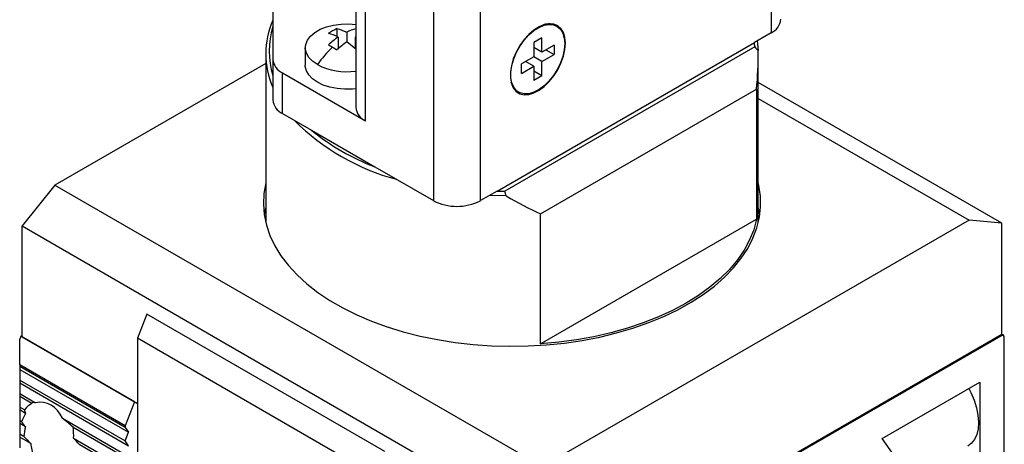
# Model space of a CAD drawing. Header units: millimetres. Extents: x 13 to 546, y 13 to 419.
# Tile 12 of 13: x 457 to 516, y 321 to 347. Entities that reach past the tile are written whole.
import ezdxf

# ---------------------------------------------------------------- set-up
doc = ezdxf.new("R2010")
doc.units = ezdxf.units.MM
doc.header["$LTSCALE"] = 2

msp = doc.modelspace()

# ---------------------------------------------------------------- linework, layer by layer
for p, q in [((502.183, 357.524), (502.183, 346.092)), ((477.132, 350.584), (477.132, 341.602)), ((477.717, 340.786), (477.717, 349.768)), ((472.131, 349.247), (472.131, 344.489)), ((481.819, 347.4), (481.819, 335.969)), ((484.647, 335.969), (484.647, 347.4)), ((475.996, 346.348), (475.996, 345.865)), ((489.262, 346.493), (489.213, 346.521)), ((476.07, 345.839), (476.07, 345.137)), ((476.586, 346.137), (476.586, 345.541)), ((477.132, 345.852), (477.102, 345.839)), ((477.102, 345.839), (477.102, 345.129)), ((488.359, 345.787), (487.864, 345.502)), ((488.359, 344.93), (488.359, 345.787)), ((502.183, 346.092), (501.178, 345.512)), ((474.086, 345.195), (474.086, 344.133)), ((476.07, 345.219), (476.126, 345.187)), ((477.132, 345.106), (476.586, 345.541)), ((477.037, 345.181), (477.102, 345.219)), ((485.652, 336.549), (501.178, 345.512)), ((501.2, 345.239), (486.125, 336.536)), ((487.864, 345.502), (487.864, 344.644)), ((488.359, 344.93), (487.864, 345.216)), ((489.102, 345.359), (488.359, 344.93)), ((489.102, 345.359), (489.102, 344.787)), ((501.344, 345.608), (501.402, 345.029)), ((471.706, 344.827), (471.706, 334.623)), ((487.864, 344.644), (487.122, 344.216)), ((488.359, 344.358), (487.864, 344.644)), ((488.359, 344.358), (489.102, 344.787)), ((488.607, 345.073), (489.102, 344.787)), ((501.406, 334.623), (501.406, 344.622)), ((471.706, 344.253), (458.979, 336.906)), ((472.131, 344.489), (472.131, 342.039)), ((487.122, 343.644), (487.122, 344.216)), ((487.122, 343.644), (487.864, 344.073)), ((487.864, 344.073), (487.369, 344.358)), ((487.864, 344.073), (487.864, 343.215)), ((488.359, 343.501), (488.359, 344.358)), ((472.717, 341.223), (472.717, 343.673)), ((472.717, 343.673), (477.717, 340.786)), ((488.359, 343.501), (487.864, 343.787)), ((488.359, 343.501), (487.864, 343.215)), ((516.113, 334.606), (501.406, 343.097)), ((486.913, 342.537), (486.962, 342.509)), ((488.282, 335.169), (501.306, 342.687)), ((501.306, 342.687), (501.306, 334.848)), ((501.406, 342.131), (514.133, 334.783)), ((472.717, 341.223), (474.468, 340.212)), ((474.468, 340.212), (478.279, 338.012)), ((478.279, 338.012), (481.819, 335.969)), ((458.979, 336.906), (456.999, 334.443)), ((458.979, 336.906), (488.395, 319.925)), ((485.652, 336.549), (484.647, 335.969)), ((486.206, 336.256), (485.203, 336.29)), ((488.282, 327.33), (488.282, 335.169)), ((456.999, 334.443), (486.415, 317.462)), ((456.999, 327.761), (456.999, 334.443)), ((488.282, 327.33), (501.306, 334.848)), ((514.133, 334.783), (488.395, 319.925)), ((516.113, 334.606), (514.133, 334.783)), ((516.113, 327.924), (516.113, 334.606)), ((464.53, 329.129), (463.964, 327.671)), ((478.884, 320.843), (464.53, 329.129)), ((486.415, 310.78), (516.113, 327.924)), ((516.184, 327.884), (486.485, 310.739)), ((516.113, 327.924), (516.184, 327.884)), ((516.255, 327.783), (516.184, 327.884)), ((456.928, 327.802), (456.858, 327.62)), ((456.858, 326.058), (456.858, 327.62)), ((456.928, 327.802), (456.999, 327.843)), ((463.787, 323.842), (456.928, 327.802)), ((456.999, 327.761), (463.964, 323.74)), ((478.318, 319.385), (463.964, 327.671)), ((463.964, 327.671), (463.964, 320.311)), ((516.255, 297.854), (516.255, 327.783)), ((463.222, 322.384), (456.858, 326.058)), ((456.858, 326.058), (456.858, 325.965)), ((463.222, 322.291), (456.858, 325.965)), ((456.858, 325.965), (456.858, 325.792)), ((456.858, 325.792), (463.426, 322)), ((456.858, 325.792), (456.858, 325.148)), ((456.858, 325.148), (463.222, 321.474)), ((456.858, 325.148), (456.858, 324.976)), ((456.858, 324.976), (463.426, 321.184)), ((456.858, 324.976), (456.858, 324.332)), ((508.887, 321.63), (514.77, 325.026)), ((514.77, 325.026), (514.77, 299.795)), ((456.858, 324.332), (457.813, 323.78)), ((456.858, 324.332), (456.858, 324.159)), ((457.581, 323.742), (456.858, 324.159)), ((456.858, 324.159), (456.858, 323.515)), ((463.787, 323.842), (463.222, 322.384)), ((457.139, 323.353), (456.858, 323.515)), ((456.858, 323.515), (456.858, 323.343)), ((457.214, 323.137), (456.858, 323.343)), ((456.858, 323.343), (456.858, 322.699)), ((456.964, 322.637), (456.858, 322.699)), ((456.858, 322.699), (456.858, 322.526)), ((457.199, 322.329), (456.858, 322.526)), ((456.858, 322.526), (456.858, 321.882)), ((459.438, 322.842), (463.222, 320.658)), ((460.079, 322.3), (463.426, 320.367)), ((463.222, 322.384), (463.222, 322.291)), ((463.222, 322.291), (463.426, 322)), ((463.222, 321.474), (463.426, 322)), ((457.106, 321.739), (456.858, 321.882)), ((456.858, 321.882), (456.858, 321.709)), ((457.522, 321.326), (456.858, 321.709)), ((456.858, 321.709), (456.858, 321.065)), ((460.112, 321.636), (463.222, 319.841)), ((463.426, 321.184), (463.222, 321.474)), ((513.99, 314.369), (508.887, 321.63)), ((460.445, 321.272), (463.426, 319.551))]:
    msp.add_line(p, q)
at = {"flags": 128}
for points in [[(474.818, 344.174), (474.523, 344.379), (474.299, 344.612), (474.152, 344.864), (474.089, 345.128), (474.11, 345.394), (474.216, 345.653), (474.402, 345.897), (474.663, 346.117), (474.989, 346.305), (475.369, 346.456), (475.792, 346.563), (476.241, 346.624), (476.701, 346.636), (477.132, 346.603)], [(489.774, 345.461), (489.743, 345.806), (489.654, 346.105), (489.51, 346.346), (489.314, 346.52), (489.076, 346.621), (488.802, 346.645), (488.504, 346.592), (488.191, 346.464), (487.875, 346.264), (487.568, 346.001), (487.281, 345.683), (487.024, 345.323), (486.806, 344.933), (486.635, 344.528), (486.517, 344.121), (486.458, 343.729), (486.458, 343.364), (486.517, 343.04), (486.635, 342.769), (486.806, 342.561), (487.024, 342.423), (487.281, 342.36), (487.568, 342.374), (487.875, 342.465), (488.191, 342.63), (488.504, 342.863), (488.802, 343.154), (489.076, 343.495), (489.314, 343.871), (489.51, 344.271), (489.654, 344.679), (489.743, 345.08), (489.774, 345.461)], [(489.738, 345.44), (489.709, 345.068), (489.622, 344.675), (489.48, 344.276), (489.289, 343.885), (489.055, 343.516), (488.787, 343.183), (488.495, 342.897), (488.189, 342.67), (487.88, 342.509), (487.58, 342.419), (487.299, 342.405), (487.047, 342.467), (486.833, 342.602), (486.666, 342.806), (486.551, 343.071), (486.493, 343.388), (486.493, 343.745), (486.551, 344.13), (486.666, 344.527), (486.833, 344.924), (487.047, 345.306), (487.299, 345.658), (487.58, 345.969), (487.88, 346.227), (488.189, 346.422), (488.495, 346.548), (488.787, 346.6), (489.055, 346.576), (489.289, 346.477), (489.48, 346.306), (489.622, 346.071), (489.709, 345.779), (489.738, 345.44)], [(477.132, 342.725), (476.931, 342.704), (476.471, 342.692), (476.014, 342.728), (475.576, 342.813), (475.173, 342.943), (474.818, 343.113), (474.523, 343.318), (474.299, 343.55), (474.152, 343.803), (474.089, 344.067), (474.086, 344.133)], [(471.706, 337.066), (471.7, 337.041), (471.588, 336.404), (471.557, 335.765), (471.608, 335.126), (471.741, 334.49), (471.955, 333.862), (472.248, 333.245), (472.62, 332.642), (473.068, 332.057), (473.589, 331.492), (474.181, 330.951), (474.841, 330.437), (475.565, 329.952), (476.349, 329.5), (477.188, 329.082), (478.079, 328.701), (479.016, 328.359), (479.994, 328.058), (481.009, 327.799), (482.053, 327.585), (483.122, 327.415), (484.21, 327.292), (485.31, 327.215), (486.418, 327.186), (487.526, 327.204), (488.629, 327.269), (489.72, 327.38), (490.794, 327.538), (491.845, 327.742), (492.868, 327.989), (493.855, 328.28), (494.803, 328.612), (495.706, 328.983), (496.559, 329.392), (497.357, 329.836), (498.096, 330.313), (498.772, 330.82), (499.382, 331.354), (499.921, 331.914), (500.388, 332.494), (500.779, 333.093), (501.092, 333.707), (501.326, 334.332), (501.479, 334.966), (501.55, 335.605), (501.54, 336.245), (501.448, 336.882), (501.406, 337.066)], [(471.706, 335.597), (471.7, 335.571), (471.61, 335.11)], [(501.502, 335.11), (501.448, 335.413), (501.406, 335.597)], [(501.306, 334.848), (501.137, 334.219), (500.887, 333.598), (500.559, 332.99), (500.153, 332.398), (499.672, 331.825), (499.119, 331.273), (498.496, 330.748), (497.807, 330.25), (497.057, 329.783), (496.248, 329.35), (495.386, 328.952), (494.475, 328.593), (493.52, 328.273), (492.527, 327.996), (491.501, 327.761), (490.448, 327.572), (489.373, 327.428), (488.282, 327.33)], [(514.109, 324.644), (514.239, 324.394), (514.433, 323.937), (514.577, 323.479), (514.667, 323.029), (514.699, 322.602), (514.674, 322.206), (514.591, 321.854), (514.454, 321.555), (514.265, 321.315), (514.057, 321.157)]]:
    msp.add_lwpolyline(points, dxfattribs=at)
for centre, radius, start, end in [((501.768, 347.008), 1.006, 294.37466, 354.3052), ((476.833, 344.827), 5.124, 156.5832, 203.4168), ((476.876, 344.99), 4.969, 162.71359, 197.28641), ((477.636, 342.909), 3.81, 115.51114, 124.48348), ((477.869, 343.482), 2.948, 104.4843, 115.79693), ((488.772, 345.698), 0.933, 61.8357, 107.66308), ((478.942, 341.63), 5.096, 124.31312, 132.81104), ((480.188, 340.437), 6.542, 132.86947, 145.16841), ((479.459, 341.332), 5.096, 124.31312, 132.81104), ((496.293, 344.988), 4.913, 2.91959, 6.11661), ((473.132, 344.589), 1.006, 185.6948, 245.62534), ((476.576, 347.563), 3.817, 242.58676, 278.37468), ((487.42, 343.341), 0.95, 192.77393, 237.73805), ((473.132, 342.139), 1.006, 185.6948, 245.62534), ((478.132, 341.702), 1.006, 185.6948, 245.62534), ((483.111, 350.456), 13.662, 224.95031, 255.05507), ((483.162, 350.87), 13.754, 230.79712, 249.20826), ((486.555, 361.856), 25.323, 267.95579, 269.02723), ((483.233, 338.698), 3.074, 242.60967, 297.39033)]:
    msp.add_arc(centre, radius, start, end)
for centre, major_axis, ratio, start_param, end_param in [((486.556, 353.196), (-10.501, 18.187), 0.577335, 3.81044, 3.950534), ((486.556, 353.196), (-10.501, 18.187), 0.577335, 2.33257, 2.472664), ((458.197, 321.39), (0.579, 2.621), 0.697888, 0.633361, 0.890419), ((459.462, 322.12), (1.886, -1.617), 0.218443, 2.790334, 3.130051), ((457.789, 321.154), (0.579, 2.621), 0.697888, 5.555175, 6.57683), ((458.605, 321.625), (0.579, 2.621), 0.697888, 1.11738, 1.332335), ((459.054, 321.885), (1.886, -1.617), 0.218443, 3.387109, 3.61407), ((458.646, 321.649), (1.886, -1.617), 0.218443, 3.829025, 4.042983), ((459.462, 322.12), (1.886, -1.617), 0.218443, 1.428964, 1.76868), ((459.013, 321.861), (0.579, 2.621), 0.697888, 1.546293, 1.769778), ((458.197, 321.39), (0.579, 2.621), 0.697888, 4.958401, 5.215459), ((458.238, 321.413), (1.886, -1.617), 0.218443, 4.266468, 4.515256), ((459.054, 321.885), (1.886, -1.617), 0.218443, 0.944945, 1.171906), ((459.422, 322.097), (0.579, 2.621), 0.697888, 2.018565, 2.33234)]:
    msp.add_ellipse(centre, major_axis=major_axis, ratio=ratio, start_param=start_param, end_param=end_param)
for points in [[(475.996, 346.348), (476.189, 346.303), (476.385, 346.232), (476.586, 346.137)], [(476.07, 345.839), (475.869, 345.934), (475.672, 346.005), (475.479, 346.05)], [(475.479, 345.368), (475.565, 345.327), (475.651, 345.282), (475.737, 345.232)], [(475.737, 345.232), (475.824, 345.183), (475.91, 345.128), (475.996, 345.07)], [(501.2, 345.239), (501.267, 345.169), (501.335, 345.099), (501.402, 345.029)], [(486.206, 336.256), (486.179, 336.35), (486.152, 336.443), (486.125, 336.536)]]:
    msp.add_open_spline(points, degree=3)

doc.saveas('drawing.dxf')
